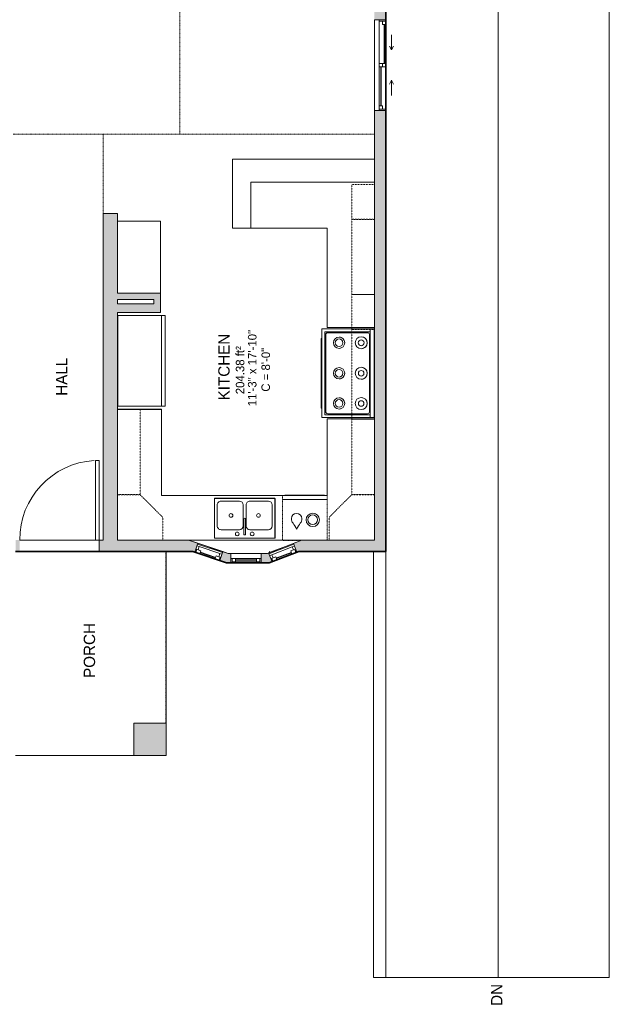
# Model space of a CAD drawing. Header units: inches. Extents: x -245 to 323, y -488 to 499.
# Tile 3 of 4: x 12 to 323, y -488 to 32. Entities that reach past the tile are written whole.
import ezdxf

# ---------------------------------------------------------------- set-up
doc = ezdxf.new("R2010")
doc.units = ezdxf.units.IN
doc.header["$MEASUREMENT"] = 0
doc.linetypes.add('Dash', pattern=[0.23622, 0.11811, -0.11811])
doc.linetypes.add('Overhead', pattern=[0.15625, 0.09375, -0.0625])
for name, color, linetype, lineweight in [('A-AREA', 32, 'Continuous', 9), ('A-AREA-IDEN', 2, 'Continuous', 9), ('A-DETL', 90, 'Continuous', 9), ('A-DOOR', 31, 'Continuous', 9), ('A-EXTEERIOR SPACES', 90, 'Continuous', 9), ('A-FLOR', 192, 'Continuous', 9), ('A-FLOR-LEVL', 51, 'Continuous', 9), ('A-GENM', 13, 'Continuous', 9), ('A-GLAZ', 151, 'Continuous', 9), ('A-GLAZ-HDLN', 1, 'Dash', 18), ('A-LEDGES', 90, 'Continuous', 9), ('A-OBJECTS', 90, 'Continuous', 9), ('A-WALL', 90, 'Continuous', 9), ('A-WALL-PATT', 111, 'Continuous', 9), ('G-ANNO-TEXT', 231, 'Continuous', 9), ('P-SANR-FIXT', 6, 'Continuous', 9), ('P-SANR-FIXT-HDLN', 131, 'Dash', 9), ('Q-CASE', 31, 'Continuous', 9), ('Q-SPCQ', 2, 'Continuous', 9)]:
    doc.layers.add(name, color=color, linetype=linetype, lineweight=lineweight)
doc.styles.add('Inter', font='txt', dxfattribs={"height": 6})
doc.styles.add('Inter_2', font='txt', dxfattribs={"height": 4.5})
doc.styles.add('Inter_B', font='txt', dxfattribs={"height": 6})

# ---------------------------------------------------------------- blocks, each defined once
blk = doc.blocks.new('Countertop- U Shape base - Default 1-4201414-Main Floor')
at = {"layer": 'A-GENM'}
for p, q in [((-27.48, 69.07), (-50.73, 69.07)), ((-27.48, 23.5), (-27.48, 69.07)), ((85.02, 64.1), (60.02, 64.1)), ((60.02, 64.1), (60.02, 23.5)), ((60.02, 23.5), (-27.48, 23.5)), ((-13.12, 0), (46.72, 0))]:
    blk.add_line(p, q, dxfattribs=at)
blk = doc.blocks.new('Countertop- L  Shape base - Default 1-4201839-Main Floor')
at = {"layer": 'A-GENM'}
for p, q in [((19.77, 79.04), (-5.23, 79.04)), ((19.77, 26.5), (19.77, 79.04)), ((60.02, 26.5), (19.77, 26.5))]:
    blk.add_line(p, q, dxfattribs=at)
blk = doc.blocks.new('FP_2-Main Floor')
at = {"layer": 'Q-SPCQ'}
blk.add_line((-12.75, -27.5), (-12.75, -28), dxfattribs=at)
blk = doc.blocks.new('FP_3-Main Floor')
at = {"layer": 'Q-SPCQ'}
blk.add_line((24.04, -28), (24.04, -27.5), dxfattribs=at)
blk = doc.blocks.new('Stove_6 - Default 1-4206218-Main Floor')
at = {"layer": 'Q-SPCQ'}
h = blk.add_hatch(dxfattribs=at)
h.set_pattern_fill('FP_1', color=256, style=0, pattern_type=2)
h.set_pattern_definition([(153.435, (-148.966, -199.245), (-20.8652, -6.9551), [8.64, -5.184, 8.64, -5.184, -10.99]), (153.435, (-148.966, -199.245), (-20.8652, -6.9551), [-27.648, 0.127, -10.863]), (153.435, (-148.966, -199.245), (-20.8652, -6.9551), [0.127, -27.521, 3.456, -7.534]), (153.435, (-149.398, -199.677), (-20.8652, -6.9551), [6.912, -8.64, 5.184, -5.184, -12.718]), (153.435, (-149.398, -199.677), (-20.8652, -6.9551), [-25.92, 0.127, -12.591]), (153.435, (-149.398, -199.677), (-20.8652, -6.9551), [0.127, -25.793, 6.048, -6.67]), (153.435, (-150.694, -199.677), (-20.8652, -6.9551), [5.184, -10.368, 3.456, -5.184, -14.446]), (153.435, (-150.694, -199.677), (-20.8652, -6.9551), [-24.192, 0.127, -14.319]), (153.435, (-150.694, -199.677), (-20.8652, -6.9551), [0.127, -24.065, 7.776, -6.67]), (153.435, (-149.398, -198.381), (-20.8652, -6.9551), [5.184, -10.368, 4.32, -18.766]), (153.435, (-150.694, -197.085), (-20.8652, -6.9551), [2.592, -12.96, 1.728, -21.358]), (153.435, (-152.854, -199.245), (-20.8652, -6.9551), [1.728, -12.96, 1.728, -6.912, -15.31]), (153.435, (-152.854, -199.245), (-20.8652, -6.9551), [-23.328, 0.127, -15.183]), (153.435, (-152.854, -199.245), (-20.8652, -6.9551), [0.127, -23.201, 4.32, -10.99]), (153.435, (-151.558, -191.469), (-20.8652, -6.9551), [8.64, -12.96, 10.368, -6.843]), (153.435, (-150.262, -191.469), (-20.8652, -6.9551), [12.096, -8.64, 12.96, -5.115]), (153.435, (-150.694, -190.605), (-20.8652, -6.9551), [13.824, -6.912, 10.368, -7.534]), (153.435, (-151.99, -189.309), (-20.8652, -6.9551), [8.64, -12.096, 6.912, -10.99]), (153.435, (-154.582, -190.605), (-20.8652, -6.9551), [4.32, -17.28, 5.184, -11.854]), (153.435, (-153.286, -188.013), (-20.8652, -6.9551), [3.456, -17.28, 3.456, -14.446])])
h.paths.add_polyline_path([(21.79, -27.5), (-10.5, -27.5), (-10.5, -28), (21.79, -28)], flags=0)
for p, q in [((29.04, 0), (-17.75, 0)), ((-17.75, 0), (-17.75, -2)), ((-17.75, -2), (-17.75, -27.5)), ((-17.75, -2), (29.04, -2)), ((-16.25, -2), (-16.25, -26)), ((-16.25, -26), (-16.25, -2)), ((-15.75, -3.5), (-15.75, -24.5)), ((26.04, -2.5), (-14.75, -2.5)), ((27.04, -24.5), (27.04, -3.5)), ((27.54, -26), (27.54, -2)), ((27.54, -2), (27.54, -26)), ((29.04, -2), (29.04, 0)), ((29.04, -27.5), (29.04, -2)), ((-16.25, -26), (27.54, -26)), ((27.54, -26), (-16.25, -26)), ((-14.75, -25.5), (26.04, -25.5)), ((-17.75, -27.5), (29.04, -27.5)), ((-10.5, -28), (-12.75, -28)), ((21.79, -28), (-10.5, -28)), ((24.04, -28), (21.79, -28))]:
    blk.add_line(p, q, dxfattribs=at)
for centre, radius in [((-10.46, -6.81), 3.15), ((5.65, -6.81), 3.15), ((21.62, -6.81), 3.15), ((-10.46, -6.81), 1.54), ((5.65, -6.81), 1.46), ((21.62, -6.81), 1.46), ((-10.5, -18.5), 3), ((5.65, -18.5), 3), ((21.54, -18.5), 3), ((-10.5, -18.5), 2), ((5.65, -18.5), 2), ((21.54, -18.5), 2)]:
    blk.add_circle(centre, radius, dxfattribs=at)
for centre, radius, start, end in [((-14.75, -3.5), 1, 90, 180), ((-10.46, -6.81), 3.15, 360, 180), ((5.65, -6.81), 3.15, 360, 180), ((21.62, -6.81), 3.15, 360, 180), ((26.04, -3.5), 1, 360, 90), ((-10.46, -6.81), 3.15, 180, 360), ((5.65, -6.81), 3.15, 180, 360), ((21.62, -6.81), 3.15, 180, 360), ((-10.5, -18.5), 3, 360, 180), ((5.65, -18.5), 3, 360, 180), ((21.54, -18.5), 3, 360, 180), ((-10.5, -18.5), 3, 180, 360), ((5.65, -18.5), 3, 180, 360), ((21.54, -18.5), 3, 180, 360), ((-14.75, -24.5), 1, 180, 270), ((26.04, -24.5), 1, 270, 0)]:
    blk.add_arc(centre, radius, start, end, dxfattribs=at)
for name in ['FP_2-Main Floor', 'FP_3-Main Floor']:
    blk.add_blockref(name, (0, 0), dxfattribs=at)
blk = doc.blocks.new('Fridge - Default 1-4203240-Main Floor')
at = {"layer": 'Q-SPCQ'}
for p, q in [((23.94, -3.94), (-23.94, -3.94)), ((-23.94, -3.94), (-23.94, -28.98)), ((-23.94, -3.94), (23.94, -3.94)), ((-23.94, -28.98), (-23.94, -3.94)), ((23.94, -28.98), (23.94, -3.94)), ((23.94, -3.94), (23.94, -28.98)), ((-23.94, -26.98), (23.94, -26.98)), ((-23.94, -28.98), (23.94, -28.98)), ((23.94, -28.98), (-23.94, -28.98))]:
    blk.add_line(p, q, dxfattribs=at)
blk = doc.blocks.new('Upper Cabinet-Corner Unit-Wall - 12_ Depth-4203862-Main Floor')
at = {"layer": 'Q-CASE', "linetype": 'Overhead'}
for p, q in [((-1.83, 27), (10.17, 27)), ((-1.83, 3), (-1.83, 27)), ((10.17, 27), (22.17, 15)), ((22.17, 15), (22.17, 3)), ((22.17, 3), (-1.83, 3))]:
    blk.add_line(p, q, dxfattribs=at)
blk = doc.blocks.new('Upper Cabinet-Corner Unit-Wall - 12_ Depth-4204178-Main Floor')
at = {"layer": 'Q-CASE', "linetype": 'Overhead'}
for p, q in [((22.17, -3), (-1.83, -3)), ((-1.83, -3), (-1.83, -27)), ((22.17, -15), (22.17, -3)), ((10.17, -27), (22.17, -15)), ((-1.83, -27), (10.17, -27))]:
    blk.add_line(p, q, dxfattribs=at)
blk = doc.blocks.new('Upper Cabinet-Single Door-Wall - 24_-4203794-Main Floor')
at = {"layer": 'Q-CASE', "linetype": 'Overhead'}
for p, q in [((-34.86, 3.75), (-34.86, 15.75)), ((-34.86, 15.75), (10.17, 15.75)), ((10.17, 15.75), (10.17, 3.75)), ((10.17, 3.75), (-34.86, 3.75))]:
    blk.add_line(p, q, dxfattribs=at)
blk = doc.blocks.new('Upper Cabinet-Single Door-Wall - 24_-4204200-Main Floor')
at = {"layer": 'Q-CASE', "linetype": 'Overhead'}
for p, q in [((-29.59, 3), (-29.59, 15)), ((-29.59, 15), (10.17, 15)), ((10.17, 15), (10.17, 3)), ((10.17, 3), (-29.59, 3))]:
    blk.add_line(p, q, dxfattribs=at)
blk = doc.blocks.new('Upper Cabinet-Single Door-Wall - 24_-4204882-Main Floor')
at = {"layer": 'Q-CASE', "linetype": 'Overhead'}
for p, q in [((-37.23, 3), (-37.23, 15)), ((-37.23, 15), (10.17, 15)), ((10.17, 15), (10.17, 3)), ((10.17, 3), (-37.23, 3))]:
    blk.add_line(p, q, dxfattribs=at)
blk = doc.blocks.new('Upper Cabinet-Single Door-Wall - 24_-4204364-Main Floor')
at = {"layer": 'Q-CASE', "linetype": 'Overhead'}
for p, q in [((-8.24, 3), (-8.24, 15)), ((-8.24, 15), (10.17, 15)), ((10.17, 15), (10.17, 3)), ((10.17, 3), (-8.24, 3))]:
    blk.add_line(p, q, dxfattribs=at)
blk = doc.blocks.new('Upper Cabinet-Single Door-Wall - 24_-4204883-Main Floor')
at = {"layer": 'Q-CASE', "linetype": 'Overhead'}
for p, q in [((-29.59, 3), (-29.59, 15)), ((-29.59, 15), (10.17, 15)), ((10.17, 15), (10.17, 3)), ((10.17, 3), (-29.59, 3))]:
    blk.add_line(p, q, dxfattribs=at)
blk = doc.blocks.new('Countertop- L  Shape base - BAR-4205708-Main Floor')
at = {"layer": 'A-GENM'}
for p, q in [((35.77, 75.02), (23.52, 75.02)), ((23.52, 75.02), (23.52, 0)), ((35.77, 9.77), (35.77, 75.02)), ((60.02, 9.77), (35.77, 9.77)), ((60.02, 0), (60.02, 9.77)), ((23.52, 0), (60.02, 0))]:
    blk.add_line(p, q, dxfattribs=at)
blk = doc.blocks.new('Plan-Double-Sliding - Default 1-4212956-Main Floor')
at = {"layer": 'A-GLAZ', "lineweight": 18}
for p, q in [((-24, 0.34375), (-24, -5.65625)), ((-24, 0.34375), (-21.5, 0.34375)), ((-23.25, 0.34375), (-23.25, -3.15625)), ((-21.5, 0.34375), (-21.5, -1.40625)), ((-0.875, -3.15625), (-0.875, 0.34375)), ((-0.875, 0.34375), (0.875, 0.34375)), ((0.875, 0.34375), (0.875, -3.15625)), ((23.25, 0.34375), (24, 0.34375)), ((23.25, 0.34375), (23.25, -3.15625)), ((24, -5.65625), (24, 0.34375)), ((-24, -3.15625), (-23.25, -3.15625)), ((-21.5, -1.40625), (-23.25, -1.40625)), ((0.875, -1.40625), (-0.875, -1.40625)), ((-0.875, -3.15625), (0.875, -3.15625)), ((21.5, -1.40625), (21.5, -3.15625)), ((23.25, -1.40625), (21.5, -1.40625)), ((21.5, -3.15625), (24, -3.15625))]:
    blk.add_line(p, q, dxfattribs=at)
at = {"layer": 'A-GLAZ'}
for p, q in [((24, 0.34375), (-24, 0.34375)), ((-21.5, 0.34375), (-0.875, 0.34375)), ((-8, 3.34375), (-16, 3.34375)), ((-8, 3.34375), (-10, 4.34375)), ((-8, 3.34375), (-10, 2.34375)), ((0.875, 0.34375), (23.25, 0.34375)), ((8, 3.34375), (10, 4.34375)), ((8, 3.34375), (10, 2.34375)), ((8, 3.34375), (16, 3.34375)), ((-23.25, -3.15625), (-0.875, -3.15625)), ((0.875, -3.15625), (21.5, -3.15625)), ((-24, -5.65625), (24, -5.65625))]:
    blk.add_line(p, q, dxfattribs=at)
at = {"layer": 'A-GLAZ', "lineweight": 25}
for p, q in [((-21.5, -0.53125), (-0.875, -0.53125)), ((0.875, -2.28125), (21.5, -2.28125))]:
    blk.add_line(p, q, dxfattribs=at)
blk = doc.blocks.new('Planitar-Fixed - Default 1-4289000-Main Floor')
at = {"layer": 'A-GLAZ', "lineweight": 18}
for p, q in [((-8, 3.01), (-7.25, 3.01)), ((-7.25, 3.01), (-8, 3.01)), ((-7.25, 3.01), (-7.25, 0.78)), ((-7.25, 0.78), (-7.25, 3.01)), ((-7.25, 2.51), (-5.52, 2.51)), ((-5.52, 2.51), (-7.25, 2.51)), ((-7.25, 2.51), (-7.25, 0.78)), ((-7.25, 0.78), (-5.52, 0.78)), ((-5.52, 2.51), (-5.52, 0.78)), ((-5.52, 0.78), (-5.52, 2.51)), ((5.52, 2.51), (5.52, 0.78)), ((7.25, 2.51), (5.52, 2.51)), ((7.25, 2.51), (5.52, 2.51)), ((5.52, 2.51), (5.52, 0.78)), ((5.52, 0.78), (7.25, 0.78)), ((7.25, 3.01), (7.25, 0.78)), ((7.96, 3.01), (7.25, 3.01)), ((8, 3.01), (7.25, 3.01)), ((7.25, 3.01), (7.25, 0.78)), ((7.25, 0.78), (7.25, 2.51)), ((-8, -1.99), (-6.74, -1.99)), ((8, -1.99), (6.74, -1.99))]:
    blk.add_line(p, q, dxfattribs=at)
at = {"layer": 'A-GLAZ'}
for p, q in [((8, 0.78), (-8, 0.78)), ((-8, 0.78), (-8, -1.99)), ((-7.25, 3.01), (7.25, 3.01)), ((-5.52, 2.51), (5.52, 2.51)), ((8, -1.99), (8, 0.78)), ((-8, -1.99), (8, -1.99))]:
    blk.add_line(p, q, dxfattribs=at)
at = {"layer": 'A-GLAZ', "lineweight": 25}
blk.add_line((-5.52, 1.65), (5.52, 1.65), dxfattribs=at)
blk = doc.blocks.new('Planitar-Casement-Single_Left - Default 1-4288996-Main Floor')
at = {"layer": 'A-GLAZ'}
for p, q in [((-7, 2.5), (7, 2.5)), ((4.25, 2.5), (-4.25, 2.5)), ((7, -2.5), (-7, -2.5)), ((-5.75, -1), (5.75, -1)), ((4.25, -2), (-4.25, -2))]:
    blk.add_line(p, q, dxfattribs=at)
at = {"layer": 'A-GLAZ', "lineweight": 18}
for p, q in [((-7, 2.5), (-7, -2.5)), ((-4.25, 2.5), (-7, 2.5)), ((-6.5, 2.5), (-6.5, 0.75)), ((-6.5, 0.75), (-5.75, 0.75)), ((-4.25, 0.75), (-5.75, 0.75)), ((-5.75, 0.75), (-5.75, -1)), ((-4.25, 2.5), (-4.25, 0.75)), ((4.25, 2.5), (7, 2.5)), ((4.25, 2.5), (4.25, 0.75)), ((4.25, 0.75), (5.75, 0.75)), ((5.75, 0.75), (5.75, -1)), ((6.5, 0.75), (5.75, 0.75)), ((6.5, 2.5), (6.5, 0.75)), ((7, 2.5), (7, -2.5)), ((-5.75, -1), (-7, -1)), ((-4.25, -2), (-7, -2)), ((4.25, -2), (7, -2)), ((7, -1), (5.75, -1))]:
    blk.add_line(p, q, dxfattribs=at)
at = {"layer": 'A-GLAZ', "lineweight": 25}
blk.add_line((4.25, 1.625), (-4.25, 1.625), dxfattribs=at)
blk = doc.blocks.new('Planitar-Casement-Single_Left - Default 1-V4-Main Floor')
at = {"layer": 'A-GLAZ'}
for p, q in [((-7, 2.5), (7, 2.5)), ((4.25, 2.5), (-4.25, 2.5)), ((7, -2.5), (-7, -2.5)), ((-5.75, -1), (5.75, -1)), ((4.25, -2), (-4.25, -2))]:
    blk.add_line(p, q, dxfattribs=at)
at = {"layer": 'A-GLAZ', "lineweight": 18}
for p, q in [((-7, 2.5), (-7, -2.5)), ((-4.25, 2.5), (-7, 2.5)), ((-6.5, 2.5), (-6.5, 0.75)), ((-6.5, 0.75), (-5.75, 0.75)), ((-4.25, 0.75), (-5.75, 0.75)), ((-5.75, 0.75), (-5.75, -1)), ((-4.25, 2.5), (-4.25, 0.75)), ((4.25, 2.5), (7, 2.5)), ((4.25, 2.5), (4.25, 0.75)), ((4.25, 0.75), (5.75, 0.75)), ((5.75, 0.75), (5.75, -1)), ((6.5, 0.75), (5.75, 0.75)), ((6.5, 2.5), (6.5, 0.75)), ((7, 2.5), (7, -2.5)), ((-5.75, -1), (-7, -1)), ((-4.25, -2), (-7, -2)), ((4.25, -2), (7, -2)), ((7, -1), (5.75, -1))]:
    blk.add_line(p, q, dxfattribs=at)
at = {"layer": 'A-GLAZ', "lineweight": 25}
blk.add_line((4.25, 1.625), (-4.25, 1.625), dxfattribs=at)
at = {"layer": 'A-GLAZ-HDLN', "color": 7}
blk.add_line((6.223, -3.002), (6.5, -2.5), dxfattribs=at)
blk = doc.blocks.new('Planitar - Single Door_Flush Panel - 3_-6_ x 6_-8_-4289010-Main Floor')
at = {"layer": 'A-DOOR', "lineweight": 18}
for p, q in [((18.99, 3), (18.99, 45)), ((21, 45), (18.99, 45)), ((21, 3), (21, 45)), ((21, 3), (18.99, 3))]:
    blk.add_line(p, q, dxfattribs=at)
at = {"layer": 'A-DOOR'}
blk.add_arc((20.77, 3.3), 41.77, 93.359, 180.4116, dxfattribs=at)
blk = doc.blocks.new('Kitchen-Dishwasher_Under - Default 1-2537314-Main Floor')
at = {"layer": 'P-SANR-FIXT'}
for p, q in [((-11.81, -25.56), (11.81, -25.56)), ((-10.49, -27.81), (-10.49, -27.56)), ((10.51, -27.81), (-10.49, -27.81)), ((10.51, -27.56), (10.51, -27.81))]:
    blk.add_line(p, q, dxfattribs=at)
for centre, radius in [((-4.25, -14.75), 3.54), ((-4.2, -14.8), 2.56)]:
    blk.add_circle(centre, radius, dxfattribs=at)
blk.add_arc((4.3, -15.43), 2.76, 180, 360, dxfattribs=at)
for points in [[(1.54, -15.43), (1.27, -13.46), (3.09, -12.65), (4.2, -9.77)], [(7.06, -15.43), (7.28, -13.43), (5.41, -12.66), (4.2, -9.77)]]:
    blk.add_open_spline(points, degree=3, dxfattribs=at)
at = {"layer": 'P-SANR-FIXT-HDLN'}
for p, q in [((-11.81, -27.56), (-11.81, -4.06)), ((-11.81, -27.56), (-11.81, -4.06)), ((1.81, -3.94), (11.81, -3.94)), ((1.81, -3.94), (11.81, -3.94)), ((11.81, -3.94), (11.81, -27.56)), ((11.81, -3.94), (11.81, -27.56)), ((11.81, -27.56), (-11.81, -27.56)), ((11.81, -27.56), (-11.81, -27.56))]:
    blk.add_line(p, q, dxfattribs=at)
blk = doc.blocks.new('Kitchen-Sink Double - Default 1-4326108-Main Floor')
at = {"layer": 'P-SANR-FIXT'}
for p, q in [((-19.69, 0), (-19.69, -21.06)), ((-19.69, 0), (12.31, 0)), ((12.31, 0), (12.31, -21.06)), ((-19.69, -21.06), (12.31, -21.06))]:
    blk.add_line(p, q, dxfattribs=at)
blk = doc.blocks.new('2D Kitchen-Double Sink - Default 1-4326110-Main Floor')
at = {"layer": 'P-SANR-FIXT'}
for p, q in [((16.62, 10.62), (-15.38, 10.62)), ((-15.38, 10.62), (-15.38, -10.44)), ((16.62, -10.44), (16.62, 10.62)), ((-2.13, 6.12), (-11.88, 6.12)), ((0.12, 8.37), (0.12, 0.59)), ((1.12, 8.37), (1.12, 0.59)), ((13.12, 6.12), (3.37, 6.12)), ((-13.88, 4.12), (-13.88, -6.94)), ((-0.13, 4.12), (-0.13, -6.94)), ((1.37, 4.12), (1.37, -6.94)), ((15.12, -6.94), (15.12, 4.12)), ((-11.88, -8.94), (-2.13, -8.94)), ((3.37, -8.94), (13.12, -8.94)), ((-15.38, -10.44), (16.62, -10.44))]:
    blk.add_line(p, q, dxfattribs=at)
for centre, radius, start, end in [((-11.88, 4.12), 2, 90, 180), ((-3.32, 8.37), 1, 360, 180), ((-3.32, 8.37), 1, 180, 0), ((-2.13, 4.12), 2, 360, 90), ((0.62, 8.37), 0.5, 360, 180), ((3.37, 4.12), 2, 90, 180), ((4.55, 8.37), 1, 360, 180), ((4.55, 8.37), 1, 180, 360), ((13.12, 4.12), 2, 360, 90), ((0.62, 0.59), 0.5, 180, 0), ((-6.63, -1.41), 1, 0, 180), ((-6.63, -1.41), 1, 180, 360), ((7.87, -1.41), 1, 0, 180), ((7.87, -1.41), 1, 180, 360), ((-11.88, -6.94), 2, 180, 270), ((-2.13, -6.94), 2, 270, 0), ((3.37, -6.94), 2, 180, 270), ((13.12, -6.94), 2, 270, 0)]:
    blk.add_arc(centre, radius, start, end, dxfattribs=at)
blk = doc.blocks.new('Tall Cabinet-Double Door_4_ - Default 1-4336629-Main Floor')
at = {"layer": 'Q-CASE'}
for p, q in [((19.74, 0), (-18.26, 0)), ((-18.26, 0), (-18.26, -22.75)), ((19.74, -22.75), (19.74, 0)), ((-18.26, -22.75), (19.74, -22.75))]:
    blk.add_line(p, q, dxfattribs=at)

msp = doc.modelspace()

# ---------------------------------------------------------------- hatches: boundary and pattern name
at = {"layer": 'A-WALL'}
msp.add_hatch(color=8, dxfattribs=at).paths.add_polyline_path([(89.47, -356.49), (89.47, -339.49), (72.47, -339.49), (72.47, -356.49)], flags=0)
at = {"layer": 'A-WALL-PATT'}
h = msp.add_hatch(color=9, dxfattribs=at)
h.paths.add_polyline_path([(199.47, -242.74), (205.47, -242.74), (205.47, -15.86), (199.47, -15.86), (199.47, -179.09)], flags=0)
h.paths.add_polyline_path([(205.47, 32.14), (205.47, 101.73), (199.47, 101.73), (199.47, 32.14)], flags=0)
h.paths.add_polyline_path([(199.47, 149.73), (205.47, 149.73), (205.47, 186.51), (199.47, 186.51), (199.47, 180.51)], flags=0)
for points in [[(63.72, -242.74), (63.72, -70.24), (56.22, -70.24), (56.22, -242.74)], [(82.97, -115.74), (86.47, -115.74), (86.47, -112.24), (63.72, -112.24), (63.72, -115.74)], [(63.72, -122.49), (82.97, -122.49), (82.97, -117.99), (63.72, -117.99)], [(86.47, -122.49), (86.47, -115.74), (82.97, -115.74), (82.97, -122.49)]]:
    msp.add_hatch(color=9, dxfattribs=at).paths.add_polyline_path(points, flags=0)
h = msp.add_hatch(color=9, dxfattribs=at)
h.paths.add_polyline_path([(9.97, -248.74), (12.12, -248.74), (12.12, -242.74), (9.97, -242.74)], flags=0)
h.paths.add_polyline_path([(54.12, -248.74), (103.48, -248.74), (101.33, -242.74), (54.12, -242.74)], flags=0)
h.paths.add_polyline_path([(205.47, -248.74), (205.47, -242.74), (161.16, -242.74), (156.66, -244.47), (158.3, -248.74), (164.2, -248.74)], flags=0)
h = msp.add_hatch(color=9, dxfattribs=at)
h.paths.add_polyline_path([(121.32, -254.74), (122.13, -249.74), (119.46, -248.84), (117.86, -253.58), (119.46, -254.11)], flags=0)
h.paths.add_polyline_path([(104.59, -249.11), (106.19, -244.37), (101.33, -242.74), (103.48, -248.74)], flags=0)
h = msp.add_hatch(color=9, dxfattribs=at)
h.paths.add_polyline_path([(123.63, -254.74), (123.63, -249.74), (122.13, -249.74), (121.32, -254.74)], flags=0)
h.paths.add_polyline_path([(139.63, -254.74), (143.85, -254.74), (145.38, -254.15), (143.68, -249.74), (139.63, -249.74), (139.63, -252.51)], flags=0)

# ---------------------------------------------------------------- linework, layer by layer
at = {"layer": 'A-AREA', "linetype": 'Dash'}
for p, q in [((96.72, -28.25), (96.72, 183.51)), ((8.7, -28.25), (199.47, -28.25)), ((56.22, -70.24), (56.22, -28.25)), ((89.25, -339.49), (89.25, -248.74)), ((9.97, -356.49), (72.47, -356.49))]:
    msp.add_line(p, q, dxfattribs=at)
at = {"layer": 'A-DETL'}
msp.add_line((264.77, -473.74), (264.77, 314.76), dxfattribs=at)
at = {"layer": 'A-DETL', "lineweight": 35}
for p, q in [((205.47, 186.51), (205.47, -248.74)), ((103.48, -248.74), (9.97, -248.74)), ((121.32, -254.74), (103.48, -248.74)), ((159.48, -248.74), (143.85, -254.74)), ((205.47, -248.74), (159.48, -248.74)), ((143.85, -254.74), (121.32, -254.74))]:
    msp.add_line(p, q, dxfattribs=at)
at = {"layer": 'A-EXTEERIOR SPACES'}
for p, q in [((323.47, 314.76), (323.47, -473.74)), ((205.47, -248.74), (205.47, 186.51)), ((9.97, -248.74), (89.47, -248.74)), ((89.47, -248.74), (89.47, -356.49)), ((198.97, -248.74), (205.47, -248.74)), ((198.97, -473.74), (198.97, -248.74)), ((89.47, -356.49), (9.97, -356.49)), ((323.47, -473.74), (198.97, -473.74))]:
    msp.add_line(p, q, dxfattribs=at)
at = {"layer": 'A-FLOR'}
for p, q in [((12.12, -242.74), (54.12, -242.74)), ((54.12, -248.74), (12.12, -248.74)), ((89.41, -339.49), (89.41, -248.74)), ((9.97, -356.49), (72.47, -356.49))]:
    msp.add_line(p, q, dxfattribs=at)
at = {"layer": 'A-FLOR-LEVL'}
for p in [(323.47, 314.76), (205.47, -473.74)]:
    msp.add_line(p, (323.47, -473.74), dxfattribs=at)
at = {"layer": 'A-LEDGES'}
for p, q in [((101.33, -242.74), (122.13, -249.74)), ((101.33, -242.74), (161.16, -242.74)), ((142.93, -249.74), (161.16, -242.74)), ((122.13, -249.74), (142.93, -249.74))]:
    msp.add_line(p, q, dxfattribs=at)
at = {"layer": 'A-OBJECTS'}
for p, q in [((124.45, -41.49), (124.45, -77.99)), ((199.47, -41.49), (124.45, -41.49)), ((199.47, -130.53), (199.47, -41.49)), ((134.22, -77.99), (134.22, -53.74)), ((134.22, -53.74), (199.47, -53.74)), ((86.47, -74.24), (63.72, -74.24)), ((63.72, -74.24), (63.72, -112.24)), ((86.47, -112.24), (86.47, -74.24)), ((124.45, -77.99), (174.47, -77.99)), ((174.47, -77.99), (174.47, -130.53)), ((63.72, -112.24), (86.47, -112.24)), ((174.47, -130.53), (199.47, -130.53)), ((63.72, -173.56), (86.97, -173.56)), ((63.72, -242.74), (63.72, -173.56)), ((86.97, -173.56), (86.97, -219.24)), ((174.47, -219.24), (174.47, -178.64)), ((174.47, -178.64), (199.47, -178.64)), ((199.47, -178.64), (199.47, -242.74)), ((86.97, -219.24), (174.47, -219.24)), ((199.47, -242.74), (63.72, -242.74))]:
    msp.add_line(p, q, dxfattribs=at)
at = {"layer": 'A-WALL'}
for p, q in [((199.47, -15.86), (199.47, -242.74)), ((205.47, -15.86), (205.47, -473.74)), ((56.22, -70.24), (56.22, -242.74)), ((63.72, -70.24), (56.22, -70.24)), ((63.72, -74.24), (63.72, -70.24)), ((86.47, -122.49), (86.47, -112.24)), ((63.72, -117.99), (63.72, -115.74)), ((63.72, -115.74), (82.97, -115.74)), ((82.97, -117.99), (63.72, -117.99)), ((82.97, -115.74), (82.97, -117.99)), ((63.72, -242.74), (63.72, -122.49)), ((63.72, -122.49), (86.47, -122.49)), ((56.22, -242.74), (54.12, -242.74)), ((54.12, -242.74), (54.12, -248.74)), ((63.72, -242.74), (199.47, -242.74)), ((106.19, -244.37), (101.33, -242.74)), ((161.16, -242.74), (156.66, -244.47)), ((54.12, -248.74), (103.48, -248.74)), ((103.48, -248.74), (104.59, -249.11)), ((122.13, -249.74), (119.46, -248.84)), ((159.48, -248.74), (205.47, -248.74)), ((198.97, -473.74), (198.97, -248.74)), ((117.86, -253.58), (121.32, -254.74)), ((121.32, -254.74), (123.63, -254.74)), ((123.63, -249.74), (122.13, -249.74)), ((123.63, -254.74), (123.63, -252.51)), ((142.93, -249.74), (139.63, -249.74)), ((139.63, -252.51), (139.63, -254.74)), ((139.63, -254.74), (143.85, -254.74)), ((143.85, -254.74), (145.38, -254.15)), ((89.47, -339.49), (72.47, -339.49)), ((72.47, -339.49), (72.47, -356.49)), ((89.47, -356.49), (89.47, -339.49)), ((72.47, -356.49), (89.47, -356.49)), ((205.47, -473.74), (198.97, -473.74))]:
    msp.add_line(p, q, dxfattribs=at)

# ---------------------------------------------------------------- block references
at = {"layer": 'A-DOOR'}
msp.add_blockref('Planitar - Single Door_Flush Panel - 3_-6_ x 6_-8_-4289010-Main Floor', (33.12, -245.74), dxfattribs=at)
at = {"layer": 'A-GENM'}
for name, p, rotation in [('Countertop- L  Shape base - BAR-4205708-Main Floor', (124.45, -17.97), 269.9999999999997), ('Countertop- L  Shape base - Default 1-4201839-Main Floor', (194.24, -51.49), 180)]:
    msp.add_blockref(name, p, dxfattribs=dict(at, rotation=rotation))
msp.add_blockref('Countertop- U Shape base - Default 1-4201414-Main Floor', (114.45, -242.74), dxfattribs=at)
at = {"layer": 'A-GLAZ'}
for name, p, rotation in [('Plan-Double-Sliding - Default 1-4212956-Main Floor', (205.12, 8.14), 269.9999999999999), ('Planitar-Casement-Single_Left - Default 1-4288996-Main Floor', (112.02, -248.97), 161.4045604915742), ('Planitar-Casement-Single_Left - Default 1-V4-Main Floor', (151.02, -249.31), 201), ('Planitar-Fixed - Default 1-4289000-Main Floor', (131.63, -251.73), 180)]:
    msp.add_blockref(name, p, dxfattribs=dict(at, rotation=rotation))
at = {"layer": 'P-SANR-FIXT', "rotation": 180}
for name, p in [('Kitchen-Sink Double - Default 1-4326108-Main Floor', (127.25, -241.74)), ('2D Kitchen-Double Sink - Default 1-4326110-Main Floor', (131.55, -231.11)), ('Kitchen-Dishwasher_Under - Default 1-2537314-Main Floor', (162.65, -246.8))]:
    msp.add_blockref(name, p, dxfattribs=at)
at = {"layer": 'Q-CASE'}
for name, p, rotation in [('Upper Cabinet-Single Door-Wall - 24_-4204364-Main Floor', (202.47, -65.11), 89.99999999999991), ('Tall Cabinet-Double Door_4_ - Default 1-4336629-Main Floor', (63.72, -93.98), 89.9999999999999), ('Upper Cabinet-Single Door-Wall - 24_-4204883-Main Floor', (202.47, -83.39), 89.99999999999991), ('Upper Cabinet-Single Door-Wall - 24_-4204364-Main Floor', (202.47, -123.14), 89.99999999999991), ('Upper Cabinet-Single Door-Wall - 24_-4204882-Main Floor', (202.47, -141.61), 89.99999999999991), ('Upper Cabinet-Single Door-Wall - 24_-4203794-Main Floor', (59.97, -208.43), 269.9999999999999), ('Upper Cabinet-Single Door-Wall - 24_-4204200-Main Floor', (202.47, -189), 89.99999999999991), ('Upper Cabinet-Corner Unit-Wall - 12_ Depth-4204178-Main Floor', (197.64, -245.74), 180)]:
    msp.add_blockref(name, p, dxfattribs=dict(at, rotation=rotation))
msp.add_blockref('Upper Cabinet-Corner Unit-Wall - 12_ Depth-4203862-Main Floor', (65.54, -245.74), dxfattribs=at)
at = {"layer": 'Q-SPCQ'}
for name, p, rotation in [('Fridge - Default 1-4203240-Main Floor', (59.97, -148.05), 89.9999999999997), ('Stove_6 - Default 1-4206218-Main Floor', (199.25, -148.97), 269.9999999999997)]:
    msp.add_blockref(name, p, dxfattribs=dict(at, rotation=rotation))

# ---------------------------------------------------------------- texts
at = {"layer": 'A-AREA-IDEN', "attachment_point": 1, "rotation": 90}
for s, insert, char_height, width, style in [('11\'-3" x 17\'-10"', (132.65, -172.08), 4.5, 51.207, 'Inter_2'), ('KITCHEN', (116.99, -168.95), 6, 43.632, 'Inter_B'), ('204.38 ft²', (126.24, -165.7), 4.5, 35.754, 'Inter_2'), ('C = 8\'-0"', (139.79, -164.34), 4.5, 32.421, 'Inter_2'), ('HALL', (31.24, -166.49), 6, 25.452, 'Inter_B'), ('PORCH', (45.93, -315.53), 6, 34.845, 'Inter_B')]:
    msp.add_mtext(s, dxfattribs=dict(at, insert=insert, char_height=char_height, width=width, style=style))
at = {"layer": 'G-ANNO-TEXT', "color": 7, "insert": (260.99, -488.75), "char_height": 6, "width": 14.241, "attachment_point": 1, "rotation": 90, "style": 'Inter'}
msp.add_mtext('DN', dxfattribs=at)

doc.saveas('drawing.dxf')
